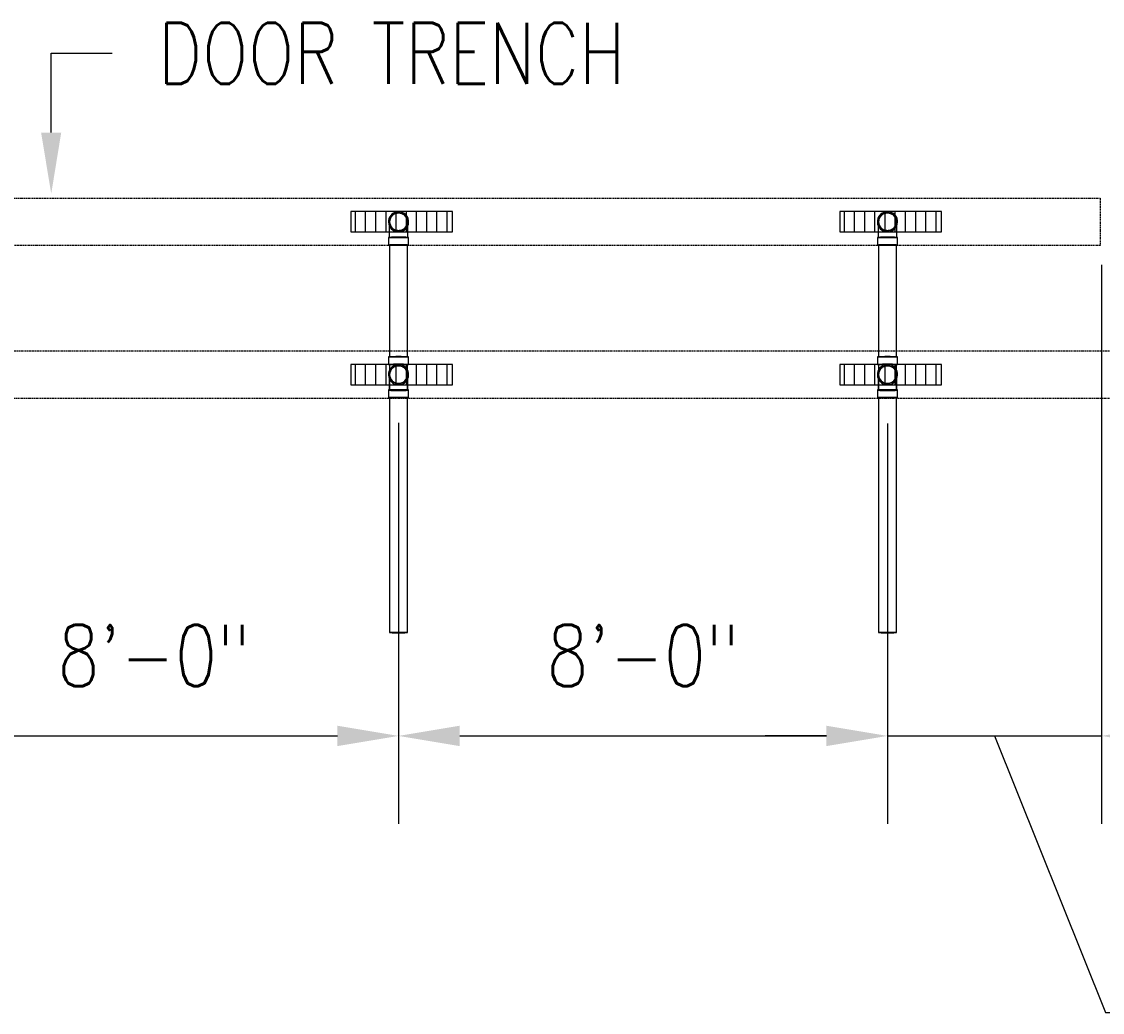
# Model space of a CAD drawing. Header units: inches. Extents: x -337 to 21291, y 405 to 2143.
# Tile 14 of 33: x 776 to 989, y 640 to 834. Entities that reach past the tile are written whole.
import ezdxf
from ezdxf import colors
from ezdxf.entities.mleader import LeaderData, LeaderLine
from ezdxf.math import Vec2, Vec3

# ---------------------------------------------------------------- set-up
doc = ezdxf.new("R2010")
doc.units = ezdxf.units.IN
doc.header["$MEASUREMENT"] = 0
doc.linetypes.add('Dash - 1_16_', pattern=[0.1875, 0.125, -0.0625])
for name, color, linetype in [('A-ANNO-DIMS', 1, 'Continuous'), ('A-DETL-HDLN', 90, 'Dash - 1_16_'), ('P-PIPE', 3, 'Continuous'), ('S-ANNO-NOTE', 2, 'Continuous')]:
    doc.layers.add(name, color=color, linetype=linetype)
doc.layers.add('A-WALL-PATT', color=9, linetype='Continuous', true_color=0x808080)
doc.styles.add('Annotative', font='romans.shx', dxfattribs={"width": 0.8, "height": 0.125})
doc.dimstyles.new('Annotative', dxfattribs={"dimscale": 0, "dimtxt": 0.125, "dimasz": 0.125, "dimexe": 0.18, "dimexo": 0.0625, "dimgap": 0.09, "dimtad": 1, "dimdec": 3, "dimzin": 3, "dimdsep": 46, "dimlunit": 4, "dimtxsty": 'Annotative', "dimcen": 0.09, "dimclrt": 2, "dimazin": 2, "dimtfac": 1, "dimtdec": 3, "dimtmove": 0, "dimatfit": 0, "dimfxl": 1, "dimtfill": 1, "dimfrac": 2, "dimtolj": 1, "dimtzin": 0, "dimarcsym": 0})
pattern_1 = [(90, (0, 0.0386), (-2, 1e-16), [])]

# ---------------------------------------------------------------- blocks, each defined once
blk = doc.blocks.new('*D21')
at = {"layer": 'A-ANNO-DIMS', "color": 0, "lineweight": -2, "transparency": 16777216}
for p, q in [((754.46, 754.71), (754.46, 676.52)), ((850.46, 755.24), (850.46, 676.52)), ((766.46, 693.8), (838.46, 693.8))]:
    blk.add_line(p, q, dxfattribs=at)
at = {"layer": 'A-ANNO-DIMS', "color": 0, "transparency": 16777216}
for points in [[(766.46, 695.8), (766.46, 691.8), (754.46, 693.8)], [(838.46, 695.8), (838.46, 691.8), (850.46, 693.8)]]:
    blk.add_solid(points, dxfattribs=at)
at = {"layer": 'A-ANNO-DIMS', "color": 2, "lineweight": -3, "transparency": 16777216, "insert": (802.46, 709.58), "char_height": 12, "width": 49.3115, "attachment_point": 5, "style": 'Annotative', "bg_fill": 3, "box_fill_scale": 1.25, "bg_fill_color": 256, "bg_fill_true_color": 13158600, "bg_fill_transparency": 0}
blk.add_mtext('\\A1;8\'-0"', dxfattribs=at)
blk = doc.blocks.new('*D22')
at = {"layer": 'A-ANNO-DIMS', "color": 0, "lineweight": -2, "transparency": 16777216}
for p, q in [((850.46, 754.71), (850.46, 676.52)), ((946.46, 754.71), (946.46, 676.52)), ((862.46, 693.8), (934.46, 693.8))]:
    blk.add_line(p, q, dxfattribs=at)
at = {"layer": 'A-ANNO-DIMS', "color": 0, "transparency": 16777216}
for points in [[(862.46, 695.8), (862.46, 691.8), (850.46, 693.8)], [(934.46, 695.8), (934.46, 691.8), (946.46, 693.8)]]:
    blk.add_solid(points, dxfattribs=at)
at = {"layer": 'A-ANNO-DIMS', "color": 2, "lineweight": -3, "transparency": 16777216, "insert": (898.46, 709.58), "char_height": 12, "width": 49.3115, "attachment_point": 5, "style": 'Annotative', "bg_fill": 3, "box_fill_scale": 1.25, "bg_fill_color": 256, "bg_fill_true_color": 13158600, "bg_fill_transparency": 0}
blk.add_mtext('\\A1;8\'-0"', dxfattribs=at)
blk = doc.blocks.new('*D23')
at = {"layer": 'A-ANNO-DIMS', "color": 0, "lineweight": -2, "transparency": 16777216}
for p, q in [((988.46, 786.24), (988.46, 676.52)), ((946.46, 755.09), (946.46, 676.52)), ((934.46, 693.8), (922.46, 693.8)), ((946.46, 693.8), (988.46, 693.8)), ((946.46, 693.8), (988.46, 693.8)), ((967.46, 693.8), (989.29, 639.54)), ((1000.46, 693.8), (1012.46, 693.8)), ((989.29, 639.54), (1045.42, 639.54))]:
    blk.add_line(p, q, dxfattribs=at)
at = {"layer": 'A-ANNO-DIMS', "color": 0, "transparency": 16777216}
for points in [[(934.46, 695.8), (934.46, 691.8), (946.46, 693.8)], [(1000.46, 695.8), (1000.46, 691.8), (988.46, 693.8)]]:
    blk.add_solid(points, dxfattribs=at)
at = {"layer": 'A-ANNO-DIMS', "color": 2, "lineweight": -3, "transparency": 16777216, "insert": (1017.36, 655.32), "char_height": 12, "width": 0.4915, "attachment_point": 5, "style": 'Annotative'}
blk.add_mtext('\\A1;3\'-6"', dxfattribs=at)
blk = doc.blocks.new('Bend - PVC - Sch 40 - DWV_USACE - Standard-1094379-00_SP_Foundation Drainage Plan-TO FDN_DOC')
at = {"layer": 'P-PIPE'}
for p, q in [((656.48, 791.55), (656.48, 790.05)), ((660.43, 790.05), (660.43, 791.55))]:
    blk.add_line(p, q, dxfattribs=at)
at = {"layer": 'P-PIPE', "flags": 128}
for points in [[(656.71, 794.61), (656.71, 794.68), (656.71, 794.75), (656.72, 794.82), (656.73, 794.89), (656.74, 794.96), (656.76, 795.03), (656.77, 795.09), (656.79, 795.16), (656.82, 795.23), (656.84, 795.29), (656.87, 795.35), (656.9, 795.42), (656.94, 795.48), (656.97, 795.54), (657.01, 795.6), (657.05, 795.65), (657.09, 795.71), (657.14, 795.76), (657.19, 795.82), (657.24, 795.86), (657.29, 795.91), (657.34, 795.96), (657.4, 796), (657.45, 796.04), (657.51, 796.08), (657.57, 796.12), (657.63, 796.15), (657.69, 796.18), (657.76, 796.21), (657.82, 796.24), (657.89, 796.26), (657.95, 796.29), (658.02, 796.3), (658.09, 796.32), (658.16, 796.33), (658.23, 796.34), (658.3, 796.35), (658.37, 796.36), (658.44, 796.36), (658.46, 796.36)], [(658.46, 796.36), (658.53, 796.36), (658.6, 796.35), (658.66, 796.35), (658.73, 796.34), (658.8, 796.32), (658.87, 796.31), (658.94, 796.29), (659.01, 796.27), (659.07, 796.25), (659.14, 796.22), (659.2, 796.19), (659.26, 796.16), (659.32, 796.13), (659.38, 796.09), (659.44, 796.05), (659.5, 796.01), (659.56, 795.97), (659.61, 795.93), (659.66, 795.88), (659.71, 795.83), (659.76, 795.78), (659.8, 795.72), (659.85, 795.67), (659.89, 795.61), (659.93, 795.55), (659.96, 795.5), (660, 795.43), (660.03, 795.37), (660.06, 795.31), (660.09, 795.24), (660.11, 795.18), (660.13, 795.11), (660.15, 795.04), (660.17, 794.98), (660.18, 794.91), (660.19, 794.84), (660.2, 794.77), (660.2, 794.7), (660.21, 794.63), (660.21, 794.61)], [(658.46, 792.86), (658.39, 792.86), (658.32, 792.87), (658.25, 792.87), (658.18, 792.88), (658.11, 792.89), (658.04, 792.91), (657.97, 792.93), (657.9, 792.95), (657.84, 792.97), (657.77, 793), (657.71, 793.03), (657.65, 793.06), (657.59, 793.09), (657.53, 793.13), (657.47, 793.17), (657.41, 793.21), (657.35, 793.25), (657.3, 793.29), (657.25, 793.34), (657.2, 793.39), (657.15, 793.44), (657.11, 793.49), (657.06, 793.55), (657.02, 793.61), (656.98, 793.66), (656.95, 793.72), (656.91, 793.78), (656.88, 793.85), (656.85, 793.91), (656.82, 793.98), (656.8, 794.04), (656.78, 794.11), (656.76, 794.18), (656.74, 794.24), (656.73, 794.31), (656.72, 794.38), (656.71, 794.45), (656.71, 794.52), (656.71, 794.59), (656.71, 794.61)], [(656.71, 792.75), (656.71, 792.86), (656.71, 792.97), (656.71, 793.08), (656.71, 793.19), (656.71, 793.29), (656.71, 793.39), (656.71, 793.49), (656.71, 793.58), (656.71, 793.67), (656.71, 793.76), (656.71, 793.84), (656.71, 793.92), (656.71, 794), (656.71, 794.07), (656.71, 794.14), (656.71, 794.2), (656.71, 794.26), (656.71, 794.31), (656.71, 794.36), (656.71, 794.41), (656.71, 794.45), (656.71, 794.49), (656.71, 794.52), (656.71, 794.55), (656.71, 794.57), (656.71, 794.59), (656.71, 794.6), (656.71, 794.61), (656.71, 794.61)], [(660.21, 794.61), (660.2, 794.54), (660.2, 794.47), (660.19, 794.4), (660.18, 794.33), (660.17, 794.26), (660.16, 794.19), (660.14, 794.13), (660.12, 794.06), (660.09, 793.99), (660.07, 793.93), (660.04, 793.86), (660.01, 793.8), (659.97, 793.74), (659.94, 793.68), (659.9, 793.62), (659.86, 793.56), (659.82, 793.51), (659.77, 793.46), (659.72, 793.4), (659.67, 793.35), (659.62, 793.31), (659.57, 793.26), (659.52, 793.22), (659.46, 793.18), (659.4, 793.14), (659.34, 793.1), (659.28, 793.07), (659.22, 793.03), (659.15, 793.01), (659.09, 792.98), (659.02, 792.95), (658.96, 792.93), (658.89, 792.91), (658.82, 792.9), (658.75, 792.88), (658.68, 792.87), (658.61, 792.87), (658.54, 792.86), (658.47, 792.86), (658.46, 792.86)], [(660.21, 794.61), (660.21, 794.61), (660.21, 794.6), (660.21, 794.59), (660.21, 794.57), (660.21, 794.55), (660.21, 794.52), (660.21, 794.49), (660.21, 794.45), (660.21, 794.41), (660.21, 794.37), (660.21, 794.31), (660.21, 794.26), (660.21, 794.2), (660.21, 794.14), (660.21, 794.07), (660.21, 794), (660.21, 793.92), (660.21, 793.84), (660.21, 793.76), (660.21, 793.67), (660.21, 793.58), (660.21, 793.49), (660.21, 793.39), (660.21, 793.29), (660.21, 793.19), (660.21, 793.08), (660.21, 792.97), (660.21, 792.86), (660.21, 792.75), (660.21, 792.71)], [(656.71, 791.55), (656.71, 791.67), (656.71, 791.79), (656.71, 791.92), (656.71, 792.04), (656.71, 792.16), (656.71, 792.28), (656.71, 792.4), (656.71, 792.52), (656.71, 792.63), (656.71, 792.71)], [(660.21, 792.71), (660.21, 792.64), (660.21, 792.52), (660.21, 792.4), (660.21, 792.28), (660.21, 792.16), (660.21, 792.04), (660.21, 791.92), (660.21, 791.8), (660.21, 791.67), (660.21, 791.55), (660.21, 791.55)]]:
    blk.add_lwpolyline(points, dxfattribs=at)
at = {"layer": 'P-PIPE'}
for radius, start, end in [(1.98, 90, 254.3897), (1.98, 90, 254.3897), (1.75, 90, 270), (1.98, 285.6103, 90), (1.98, 285.6103, 90), (1.75, 270, 90), (1.98, 255, 270), (1.98, 255, 270), (1.98, 270, 285), (1.98, 270, 285)]:
    blk.add_arc((658.46, 794.61), radius, start, end, dxfattribs=at)
for centre, major_axis, start_param, end_param in [((658.46, 791.55), (1.98, 0), 1.570796, 4.712389), ((658.46, 791.55), (1.75, 0), 1.570796, 4.712389), ((658.46, 791.55), (1.98, 0), 4.712389, 7.853982), ((658.46, 791.55), (1.75, 0), 4.712389, 7.853982), ((658.46, 790.05), (1.98, 0), 1.570796, 4.712389), ((658.46, 790.05), (1.98, 0), 4.712389, 7.853982)]:
    blk.add_ellipse(centre, major_axis=major_axis, ratio=0.010416, start_param=start_param, end_param=end_param, dxfattribs=at)
blk = doc.blocks.new('Mechanical_Box_H_rvt-1-00_SP_Foundation Drainage Plan-TO FDN_DOC')
at = {"layer": 'P-PIPE'}
for p, q in [((848.71, 790.05), (848.71, 768.12)), ((852.21, 768.12), (852.21, 790.05)), ((944.71, 790.05), (944.71, 768.12)), ((948.21, 768.12), (948.21, 790.05)), ((848.48, 768.12), (848.48, 766.71)), ((848.48, 766.71), (848.48, 766.62)), ((848.71, 766.62), (848.71, 762.71)), ((852.21, 762.71), (852.21, 766.62)), ((852.43, 766.71), (852.43, 768.12)), ((852.43, 766.62), (852.43, 766.71)), ((944.48, 768.12), (944.48, 766.71)), ((944.48, 766.71), (944.48, 766.62)), ((944.71, 766.62), (944.71, 762.71)), ((948.21, 762.71), (948.21, 766.62)), ((948.43, 766.71), (948.43, 768.12)), ((948.43, 766.62), (948.43, 766.71)), ((848.71, 762.71), (848.71, 761.63)), ((852.21, 761.63), (852.21, 762.71)), ((944.71, 762.71), (944.71, 761.63)), ((948.21, 761.63), (948.21, 762.71)), ((848.48, 761.63), (848.48, 760.13)), ((848.71, 760.13), (848.71, 713.98)), ((852.21, 713.98), (852.21, 760.13)), ((852.43, 760.13), (852.43, 761.63)), ((944.48, 761.63), (944.48, 760.13)), ((944.71, 760.13), (944.71, 713.98)), ((948.21, 713.98), (948.21, 760.13)), ((948.43, 760.13), (948.43, 761.63))]:
    blk.add_line(p, q, dxfattribs=at)
at = {"layer": 'P-PIPE', "flags": 128}
for points in [[(848.71, 764.61), (848.71, 764.68), (848.71, 764.75), (848.72, 764.82), (848.73, 764.89), (848.74, 764.96), (848.76, 765.03), (848.77, 765.09), (848.79, 765.16), (848.82, 765.23), (848.84, 765.29), (848.87, 765.35), (848.9, 765.42), (848.94, 765.48), (848.97, 765.54), (849.01, 765.6), (849.05, 765.65), (849.09, 765.71), (849.14, 765.76), (849.19, 765.82), (849.24, 765.86), (849.29, 765.91), (849.34, 765.96), (849.4, 766), (849.45, 766.04), (849.51, 766.08), (849.57, 766.12), (849.63, 766.15), (849.69, 766.18), (849.76, 766.21), (849.82, 766.24), (849.89, 766.26), (849.95, 766.29), (850.02, 766.3), (850.09, 766.32), (850.16, 766.33), (850.23, 766.34), (850.3, 766.35), (850.37, 766.36), (850.44, 766.36), (850.46, 766.36)], [(850.46, 766.36), (850.53, 766.36), (850.6, 766.35), (850.66, 766.35), (850.73, 766.34), (850.8, 766.32), (850.87, 766.31), (850.94, 766.29), (851.01, 766.27), (851.07, 766.25), (851.14, 766.22), (851.2, 766.19), (851.26, 766.16), (851.32, 766.13), (851.38, 766.09), (851.44, 766.05), (851.5, 766.01), (851.56, 765.97), (851.61, 765.93), (851.66, 765.88), (851.71, 765.83), (851.76, 765.78), (851.8, 765.72), (851.85, 765.67), (851.89, 765.61), (851.93, 765.55), (851.96, 765.5), (852, 765.43), (852.03, 765.37), (852.06, 765.31), (852.09, 765.24), (852.11, 765.18), (852.13, 765.11), (852.15, 765.04), (852.17, 764.98), (852.18, 764.91), (852.19, 764.84), (852.2, 764.77), (852.2, 764.7), (852.21, 764.63), (852.21, 764.61)], [(944.71, 764.61), (944.71, 764.68), (944.71, 764.75), (944.72, 764.82), (944.73, 764.89), (944.74, 764.96), (944.76, 765.03), (944.77, 765.09), (944.79, 765.16), (944.82, 765.23), (944.84, 765.29), (944.87, 765.35), (944.9, 765.42), (944.94, 765.48), (944.97, 765.54), (945.01, 765.6), (945.05, 765.65), (945.09, 765.71), (945.14, 765.76), (945.19, 765.82), (945.24, 765.86), (945.29, 765.91), (945.34, 765.96), (945.4, 766), (945.45, 766.04), (945.51, 766.08), (945.57, 766.12), (945.63, 766.15), (945.69, 766.18), (945.76, 766.21), (945.82, 766.24), (945.89, 766.26), (945.95, 766.29), (946.02, 766.3), (946.09, 766.32), (946.16, 766.33), (946.23, 766.34), (946.3, 766.35), (946.37, 766.36), (946.44, 766.36), (946.46, 766.36)], [(946.46, 766.36), (946.53, 766.36), (946.6, 766.35), (946.66, 766.35), (946.73, 766.34), (946.8, 766.32), (946.87, 766.31), (946.94, 766.29), (947.01, 766.27), (947.07, 766.25), (947.14, 766.22), (947.2, 766.19), (947.26, 766.16), (947.32, 766.13), (947.38, 766.09), (947.44, 766.05), (947.5, 766.01), (947.56, 765.97), (947.61, 765.93), (947.66, 765.88), (947.71, 765.83), (947.76, 765.78), (947.8, 765.72), (947.85, 765.67), (947.89, 765.61), (947.93, 765.55), (947.96, 765.5), (948, 765.43), (948.03, 765.37), (948.06, 765.31), (948.09, 765.24), (948.11, 765.18), (948.13, 765.11), (948.15, 765.04), (948.17, 764.98), (948.18, 764.91), (948.19, 764.84), (948.2, 764.77), (948.2, 764.7), (948.21, 764.63), (948.21, 764.61)], [(850.46, 762.86), (850.39, 762.86), (850.32, 762.87), (850.25, 762.87), (850.18, 762.88), (850.11, 762.89), (850.04, 762.91), (849.97, 762.93), (849.9, 762.95), (849.84, 762.97), (849.77, 763), (849.71, 763.03), (849.65, 763.06), (849.59, 763.09), (849.53, 763.13), (849.47, 763.17), (849.41, 763.21), (849.35, 763.25), (849.3, 763.29), (849.25, 763.34), (849.2, 763.39), (849.15, 763.44), (849.11, 763.49), (849.06, 763.55), (849.02, 763.61), (848.98, 763.66), (848.95, 763.72), (848.91, 763.78), (848.88, 763.85), (848.85, 763.91), (848.82, 763.98), (848.8, 764.04), (848.78, 764.11), (848.76, 764.18), (848.74, 764.24), (848.73, 764.31), (848.72, 764.38), (848.71, 764.45), (848.71, 764.52), (848.71, 764.59), (848.71, 764.61)], [(848.71, 762.74), (848.71, 762.86), (848.71, 762.97), (848.71, 763.08), (848.71, 763.18), (848.71, 763.28), (848.71, 763.39), (848.71, 763.48), (848.71, 763.58), (848.71, 763.67), (848.71, 763.75), (848.71, 763.84), (848.71, 763.92), (848.71, 763.99), (848.71, 764.07), (848.71, 764.13), (848.71, 764.2), (848.71, 764.26), (848.71, 764.31), (848.71, 764.36), (848.71, 764.41), (848.71, 764.45), (848.71, 764.49), (848.71, 764.52), (848.71, 764.55), (848.71, 764.57), (848.71, 764.59), (848.71, 764.6), (848.71, 764.61), (848.71, 764.61)], [(852.21, 764.61), (852.2, 764.54), (852.2, 764.47), (852.19, 764.4), (852.18, 764.33), (852.17, 764.26), (852.16, 764.19), (852.14, 764.13), (852.12, 764.06), (852.09, 763.99), (852.07, 763.93), (852.04, 763.86), (852.01, 763.8), (851.97, 763.74), (851.94, 763.68), (851.9, 763.62), (851.86, 763.56), (851.82, 763.51), (851.77, 763.46), (851.72, 763.4), (851.67, 763.35), (851.62, 763.31), (851.57, 763.26), (851.52, 763.22), (851.46, 763.18), (851.4, 763.14), (851.34, 763.1), (851.28, 763.07), (851.22, 763.03), (851.15, 763.01), (851.09, 762.98), (851.02, 762.95), (850.96, 762.93), (850.89, 762.91), (850.82, 762.9), (850.75, 762.88), (850.68, 762.87), (850.61, 762.87), (850.54, 762.86), (850.47, 762.86), (850.46, 762.86)], [(852.21, 764.61), (852.21, 764.61), (852.21, 764.6), (852.21, 764.59), (852.21, 764.57), (852.21, 764.55), (852.21, 764.52), (852.21, 764.49), (852.21, 764.45), (852.21, 764.41), (852.21, 764.36), (852.21, 764.31), (852.21, 764.26), (852.21, 764.2), (852.21, 764.14), (852.21, 764.07), (852.21, 764), (852.21, 763.92), (852.21, 763.84), (852.21, 763.76), (852.21, 763.67), (852.21, 763.58), (852.21, 763.48), (852.21, 763.39), (852.21, 763.29), (852.21, 763.18), (852.21, 763.08), (852.21, 762.97), (852.21, 762.86), (852.21, 762.75)], [(946.46, 762.86), (946.39, 762.86), (946.32, 762.87), (946.25, 762.87), (946.18, 762.88), (946.11, 762.89), (946.04, 762.91), (945.97, 762.93), (945.9, 762.95), (945.84, 762.97), (945.77, 763), (945.71, 763.03), (945.65, 763.06), (945.59, 763.09), (945.53, 763.13), (945.47, 763.17), (945.41, 763.21), (945.35, 763.25), (945.3, 763.29), (945.25, 763.34), (945.2, 763.39), (945.15, 763.44), (945.11, 763.49), (945.06, 763.55), (945.02, 763.61), (944.98, 763.66), (944.95, 763.72), (944.91, 763.78), (944.88, 763.85), (944.85, 763.91), (944.82, 763.98), (944.8, 764.04), (944.78, 764.11), (944.76, 764.18), (944.74, 764.24), (944.73, 764.31), (944.72, 764.38), (944.71, 764.45), (944.71, 764.52), (944.71, 764.59), (944.71, 764.61)], [(944.71, 762.74), (944.71, 762.86), (944.71, 762.97), (944.71, 763.08), (944.71, 763.18), (944.71, 763.28), (944.71, 763.39), (944.71, 763.48), (944.71, 763.58), (944.71, 763.67), (944.71, 763.75), (944.71, 763.84), (944.71, 763.92), (944.71, 763.99), (944.71, 764.07), (944.71, 764.13), (944.71, 764.2), (944.71, 764.26), (944.71, 764.31), (944.71, 764.36), (944.71, 764.41), (944.71, 764.45), (944.71, 764.49), (944.71, 764.52), (944.71, 764.55), (944.71, 764.57), (944.71, 764.59), (944.71, 764.6), (944.71, 764.61), (944.71, 764.61)], [(948.21, 764.61), (948.2, 764.54), (948.2, 764.47), (948.19, 764.4), (948.18, 764.33), (948.17, 764.26), (948.16, 764.19), (948.14, 764.13), (948.12, 764.06), (948.09, 763.99), (948.07, 763.93), (948.04, 763.86), (948.01, 763.8), (947.97, 763.74), (947.94, 763.68), (947.9, 763.62), (947.86, 763.56), (947.82, 763.51), (947.77, 763.46), (947.72, 763.4), (947.67, 763.35), (947.62, 763.31), (947.57, 763.26), (947.52, 763.22), (947.46, 763.18), (947.4, 763.14), (947.34, 763.1), (947.28, 763.07), (947.22, 763.03), (947.15, 763.01), (947.09, 762.98), (947.02, 762.95), (946.96, 762.93), (946.89, 762.91), (946.82, 762.9), (946.75, 762.88), (946.68, 762.87), (946.61, 762.87), (946.54, 762.86), (946.47, 762.86), (946.46, 762.86)], [(948.21, 764.61), (948.21, 764.61), (948.21, 764.6), (948.21, 764.59), (948.21, 764.57), (948.21, 764.55), (948.21, 764.52), (948.21, 764.49), (948.21, 764.45), (948.21, 764.41), (948.21, 764.36), (948.21, 764.31), (948.21, 764.26), (948.21, 764.2), (948.21, 764.14), (948.21, 764.07), (948.21, 764), (948.21, 763.92), (948.21, 763.84), (948.21, 763.76), (948.21, 763.67), (948.21, 763.58), (948.21, 763.48), (948.21, 763.39), (948.21, 763.29), (948.21, 763.18), (948.21, 763.08), (948.21, 762.97), (948.21, 762.86), (948.21, 762.75)], [(848.71, 761.54), (848.71, 761.66), (848.71, 761.79), (848.71, 761.91), (848.71, 762.03), (848.71, 762.15), (848.71, 762.27), (848.71, 762.39), (848.71, 762.51), (848.71, 762.63), (848.71, 762.71)], [(852.21, 762.71), (852.21, 762.63), (852.21, 762.51), (852.21, 762.4), (852.21, 762.28), (852.21, 762.16), (852.21, 762.03), (852.21, 761.91), (852.21, 761.79), (852.21, 761.66), (852.21, 761.54), (852.21, 761.54)], [(944.71, 761.54), (944.71, 761.66), (944.71, 761.79), (944.71, 761.91), (944.71, 762.03), (944.71, 762.15), (944.71, 762.27), (944.71, 762.39), (944.71, 762.51), (944.71, 762.63), (944.71, 762.71)], [(948.21, 762.71), (948.21, 762.63), (948.21, 762.51), (948.21, 762.4), (948.21, 762.28), (948.21, 762.16), (948.21, 762.03), (948.21, 761.91), (948.21, 761.79), (948.21, 761.66), (948.21, 761.54), (948.21, 761.54)]]:
    blk.add_lwpolyline(points, dxfattribs=at)
at = {"layer": 'P-PIPE'}
for centre, radius, start, end in [((850.46, 794.61), 1.75, 0, 180), ((946.46, 794.61), 1.75, 0, 180), ((850.46, 794.61), 1.75, 180, 0), ((946.46, 794.61), 1.75, 180, 0), ((850.46, 764.61), 1.98, 90, 254.3897), ((850.46, 764.61), 1.98, 90, 254.3897), ((850.46, 764.61), 1.75, 0, 180), ((850.46, 764.61), 1.75, 90, 270), ((850.46, 764.61), 1.98, 285.6103, 90), ((850.46, 764.61), 1.98, 285.6103, 90), ((850.46, 764.61), 1.75, 270, 90), ((946.46, 764.61), 1.98, 90, 254.3897), ((946.46, 764.61), 1.98, 90, 254.3897), ((946.46, 764.61), 1.75, 0, 180), ((946.46, 764.61), 1.75, 90, 270), ((946.46, 764.61), 1.98, 285.6103, 90), ((946.46, 764.61), 1.98, 285.6103, 90), ((946.46, 764.61), 1.75, 270, 90), ((850.46, 764.61), 1.75, 180, 0), ((946.46, 764.61), 1.75, 180, 0), ((850.46, 764.61), 1.98, 255, 270), ((850.46, 764.61), 1.98, 255, 270), ((850.46, 764.61), 1.98, 270, 285), ((850.46, 764.61), 1.98, 270, 285), ((946.46, 764.61), 1.98, 255, 270), ((946.46, 764.61), 1.98, 255, 270), ((946.46, 764.61), 1.98, 270, 285), ((946.46, 764.61), 1.98, 270, 285)]:
    blk.add_arc(centre, radius, start, end, dxfattribs=at)
for centre, major_axis, start_param, end_param in [((850.46, 790.05), (1.75, 0), 1.570796, 3.141593), ((850.46, 790.05), (1.75, 0), 3.141593, 4.712389), ((850.46, 790.05), (1.75, 0), 0, 1.570796), ((850.46, 790.05), (1.75, 0), 4.712389, 6.283185), ((946.46, 790.05), (1.75, 0), 1.570796, 3.141593), ((946.46, 790.05), (1.75, 0), 3.141593, 4.712389), ((946.46, 790.05), (1.75, 0), 0, 1.570796), ((946.46, 790.05), (1.75, 0), 4.712389, 6.283185), ((850.46, 768.12), (1.98, 0), 1.570796, 4.712389), ((850.46, 766.62), (1.98, 0), 1.570796, 4.712389), ((850.46, 768.12), (1.75, 0), 1.570796, 3.141593), ((850.46, 768.12), (1.75, 0), 3.141593, 4.712389), ((850.46, 766.62), (1.75, 0), 1.570796, 4.712389), ((850.46, 768.12), (1.98, 0), 4.712389, 7.853982), ((850.46, 768.12), (1.75, 0), 0, 1.570796), ((850.46, 768.12), (1.75, 0), 4.712389, 6.283185), ((850.46, 766.62), (1.98, 0), 4.712389, 7.853982), ((850.46, 766.62), (1.75, 0), 4.712389, 7.853982), ((946.46, 768.12), (1.98, 0), 1.570796, 4.712389), ((946.46, 766.62), (1.98, 0), 1.570796, 4.712389), ((946.46, 768.12), (1.75, 0), 1.570796, 3.141593), ((946.46, 768.12), (1.75, 0), 3.141593, 4.712389), ((946.46, 766.62), (1.75, 0), 1.570796, 4.712389), ((946.46, 768.12), (1.98, 0), 4.712389, 7.853982), ((946.46, 768.12), (1.75, 0), 0, 1.570796), ((946.46, 768.12), (1.75, 0), 4.712389, 6.283185), ((946.46, 766.62), (1.98, 0), 4.712389, 7.853982), ((946.46, 766.62), (1.75, 0), 4.712389, 7.853982), ((850.46, 761.63), (1.98, 0), 1.570796, 4.712389), ((850.46, 760.13), (1.98, 0), 1.570796, 4.712389), ((850.46, 761.63), (1.75, 0), 1.570796, 4.712389), ((850.46, 761.54), (1.75, 0), 1.570796, 4.712389), ((850.46, 760.13), (1.75, 0), 1.570796, 3.141593), ((850.46, 760.13), (1.75, 0), 3.141593, 4.712389), ((850.46, 761.63), (1.75, 0), 4.712389, 7.853982), ((850.46, 761.63), (1.98, 0), 4.712389, 7.853982), ((850.46, 761.54), (1.75, 0), 4.712389, 7.853982), ((850.46, 760.13), (1.75, 0), 0, 1.570796), ((850.46, 760.13), (1.98, 0), 4.712389, 7.853982), ((850.46, 760.13), (1.75, 0), 4.712389, 6.283185), ((946.46, 761.63), (1.98, 0), 1.570796, 4.712389), ((946.46, 760.13), (1.98, 0), 1.570796, 4.712389), ((946.46, 761.63), (1.75, 0), 1.570796, 4.712389), ((946.46, 761.54), (1.75, 0), 1.570796, 4.712389), ((946.46, 760.13), (1.75, 0), 1.570796, 3.141593), ((946.46, 760.13), (1.75, 0), 3.141593, 4.712389), ((946.46, 761.63), (1.75, 0), 4.712389, 7.853982), ((946.46, 761.63), (1.98, 0), 4.712389, 7.853982), ((946.46, 761.54), (1.75, 0), 4.712389, 7.853982), ((946.46, 760.13), (1.75, 0), 0, 1.570796), ((946.46, 760.13), (1.98, 0), 4.712389, 7.853982), ((946.46, 760.13), (1.75, 0), 4.712389, 6.283185), ((850.46, 713.98), (1.75, 0), 1.570796, 3.141593), ((850.46, 713.98), (1.75, 0), 3.141593, 4.712389), ((850.46, 713.98), (1.75, 0), 0, 1.570796), ((850.46, 713.98), (1.75, 0), 4.712389, 6.283185), ((946.46, 713.98), (1.75, 0), 1.570796, 3.141593), ((946.46, 713.98), (1.75, 0), 3.141593, 4.712389), ((946.46, 713.98), (1.75, 0), 0, 1.570796), ((946.46, 713.98), (1.75, 0), 4.712389, 6.283185)]:
    blk.add_ellipse(centre, major_axis=major_axis, ratio=0.010416, start_param=start_param, end_param=end_param, dxfattribs=at)
at = {"layer": 'P-PIPE', "color": 3, "lineweight": 9}
for p in [(192, 0), (288, 0)]:
    blk.add_blockref('Bend - PVC - Sch 40 - DWV_USACE - Standard-1094379-00_SP_Foundation Drainage Plan-TO FDN_DOC', p, dxfattribs=at)

msp = doc.modelspace()

# ---------------------------------------------------------------- hatches: boundary and pattern name
at = {"layer": 'A-WALL-PATT', "lineweight": -3}
h = msp.add_hatch(dxfattribs=at)
h.set_pattern_fill('_USER', color=8, scale=2, angle=90, style=0, pattern_type=0)
h.set_pattern_definition(pattern_1)
h.paths.add_polyline_path([(861.0774, 792.7445), (861.0774, 796.7445), (841.0774, 796.7445), (841.0774, 792.7445)])
h = msp.add_hatch(dxfattribs=at)
h.set_pattern_fill('_USER', color=8, scale=2, angle=90, style=0, pattern_type=0)
h.set_pattern_definition(pattern_1)
h.paths.add_polyline_path([(957.0774, 792.7445), (957.0774, 796.7445), (937.0774, 796.7445), (937.0774, 792.7445)])
h = msp.add_hatch(dxfattribs=at)
h.set_pattern_fill('_USER', color=8, scale=2, angle=90, style=0, pattern_type=0)
h.set_pattern_definition(pattern_1)
h.paths.add_polyline_path([(861.0774, 762.7445), (861.0774, 766.7445), (841.0774, 766.7445), (841.0774, 762.7445)])
h = msp.add_hatch(dxfattribs=at)
h.set_pattern_fill('_USER', color=8, scale=2, angle=90, style=0, pattern_type=0)
h.set_pattern_definition(pattern_1)
h.paths.add_polyline_path([(957.0774, 762.7445), (957.0774, 766.7445), (937.0774, 766.7445), (937.0774, 762.7445)])

# ---------------------------------------------------------------- linework, layer by layer
at = {"layer": 'A-DETL-HDLN', "lineweight": -3}
for p, q in [((237.939, 799.3622), (988.2336, 799.3622)), ((988.2336, 799.3622), (988.2336, 790.0497)), ((988.2336, 790.0497), (237.939, 790.0497)), ((635.939, 769.3622), (1386.2336, 769.3622)), ((1386.2336, 760.0497), (635.939, 760.0497))]:
    msp.add_line(p, q, dxfattribs=at)
at = {"layer": 'P-PIPE', "lineweight": -3}
for points in [[(841.0774, 796.7059), (841.0774, 792.7059), (861.0774, 792.7059), (861.0774, 796.7059)], [(937.0774, 792.7059), (957.0774, 792.7059), (957.0774, 796.7059), (937.0774, 796.7059)], [(841.0774, 766.7059), (841.0774, 762.7059), (861.0774, 762.7059), (861.0774, 766.7059)], [(937.0774, 762.7059), (957.0774, 762.7059), (957.0774, 766.7059), (937.0774, 766.7059)]]:
    msp.add_lwpolyline(points, close=True, dxfattribs=at)

# ---------------------------------------------------------------- leaders
at = {"layer": 'S-ANNO-NOTE', "lineweight": -3}
ml = msp.add_multileader_mtext('Standard', dxfattribs=at)
ml.set_content('DOOR TRENCH', color=256, style='Annotative')
ml.set_leader_properties(color=1, linetype='ByLayer', lineweight=-1)
ml.build(insert=Vec2(0, 0))
ml.multileader.update_dxf_attribs({"text_right_attachment_type": 3, "dogleg_length": 0.125, "arrow_head_size": 12, "scale": 96})
ctx = ml.context
ctx.base_point, ctx.scale, ctx.char_height, ctx.arrow_head_size, ctx.landing_gap_size, ctx.plane_origin = Vec3(794.2391, 827.7816), 96, 12, 12, 9, Vec3(615.6196, 861.1855)
ctx.right_attachment = 3
notes = []
notes.append((ctx, [(0, (1, 1, 0), (782.2391, 827.7816), (1, 0), 12, [(0, [(782.2613, 800.2059)], 0, [])])]))
ctx.mtext.insert, ctx.mtext.flow_direction = Vec3(803.2391, 833.7816), 5
for ctx, leaders in notes:
    for number, flags, end, landing, length, lines in leaders:
        leader = LeaderData()
        leader.index, (leader.has_last_leader_line, leader.has_dogleg_vector, leader.attachment_direction) = number, flags
        leader.last_leader_point, leader.dogleg_vector, leader.dogleg_length = Vec3(end), Vec3(landing), length
        for number, points, colour, breaks in lines:
            line = LeaderLine()
            line.index, line.vertices, line.color, line.breaks = number, Vec3.list(points), colors.encode_raw_color(colour), breaks
            leader.lines.append(line)
        ctx.leaders.append(leader)

# ---------------------------------------------------------------- next in the draw order: dimensions: what is measured, and where the dimension line sits
at = {"layer": 'A-ANNO-DIMS', "lineweight": -3}
dim = msp.add_linear_dim(base=(850.4553, 693.7982), p1=(754.4553, 760.7059), p2=(850.4553, 761.2407), dimstyle='Annotative', override={"dimpost": '\\X'}, dxfattribs=at)
dim.commit()
dim.dimension.update_dxf_attribs({"geometry": '*D21', "text_midpoint": (802.4553, 709.581)})

# ---------------------------------------------------------------- next in the draw order: dimensions: what is measured, and where the dimension line sits
dim = msp.add_linear_dim(base=(946.4553, 693.7982), p1=(850.4553, 760.7059), p2=(946.4553, 760.7059), dimstyle='Annotative', override={"dimpost": '\\X'}, dxfattribs=at)
dim.commit()
dim.dimension.update_dxf_attribs({"geometry": '*D22', "text_midpoint": (898.4553, 709.581)})

# ---------------------------------------------------------------- next in the draw order: block references
at = {"layer": 'P-PIPE', "lineweight": -3}
msp.add_blockref('Mechanical_Box_H_rvt-1-00_SP_Foundation Drainage Plan-TO FDN_DOC', (0.0002, 0.0965), dxfattribs=at)

# ---------------------------------------------------------------- next in the draw order: dimensions: what is measured, and where the dimension line sits
at = {"layer": 'A-ANNO-DIMS', "lineweight": -3}
dim = msp.add_linear_dim(base=(988.4553, 693.7982), p1=(946.4553, 761.0859), p2=(988.4553, 792.2373), dimstyle='Annotative', override={"dimpost": '\\X', "dimtfill": 0}, dxfattribs=at)
dim.commit()
dim.dimension.update_dxf_attribs({"geometry": '*D23', "text_midpoint": (997.9271, 639.541), "dimtype": 160})

# ---------------------------------------------------------------- next in the draw order: leaders
at = {"layer": 'S-ANNO-NOTE', "lineweight": -3}
ml = msp.add_multileader_mtext('Standard', dxfattribs=at)
ml.set_content('3" %%C DRAIN (TYP.)', color=256, style='Annotative')
ml.set_leader_properties(color=1, linetype='ByLayer', lineweight=-1)
ml.build(insert=Vec2(0, 0))
ml.multileader.update_dxf_attribs({"text_right_attachment_type": 3, "dogleg_length": 0.125, "arrow_head_size": 12, "scale": 96})
ctx = ml.context
ctx.base_point, ctx.scale, ctx.char_height, ctx.arrow_head_size, ctx.landing_gap_size, ctx.plane_origin = Vec3(290.221, 647.8523), 96, 12, 12, 9, Vec3(582.8154, 754.408)
ctx.right_attachment = 3
notes = []
notes.append((ctx, [(1, (1, 1, 0), (278.221, 647.8523), (1, 0), 12, [(0, [(262.8272, 754.1289)], 0, [])])]))
ctx.mtext.insert, ctx.mtext.width, ctx.mtext.flow_direction = Vec3(299.221, 655.8523), 83.11519, 5
for ctx, leaders in notes:
    for number, flags, end, landing, length, lines in leaders:
        leader = LeaderData()
        leader.index, (leader.has_last_leader_line, leader.has_dogleg_vector, leader.attachment_direction) = number, flags
        leader.last_leader_point, leader.dogleg_vector, leader.dogleg_length = Vec3(end), Vec3(landing), length
        for number, points, colour, breaks in lines:
            line = LeaderLine()
            line.index, line.vertices, line.color, line.breaks = number, Vec3.list(points), colors.encode_raw_color(colour), breaks
            leader.lines.append(line)
        ctx.leaders.append(leader)

doc.saveas('drawing.dxf')
